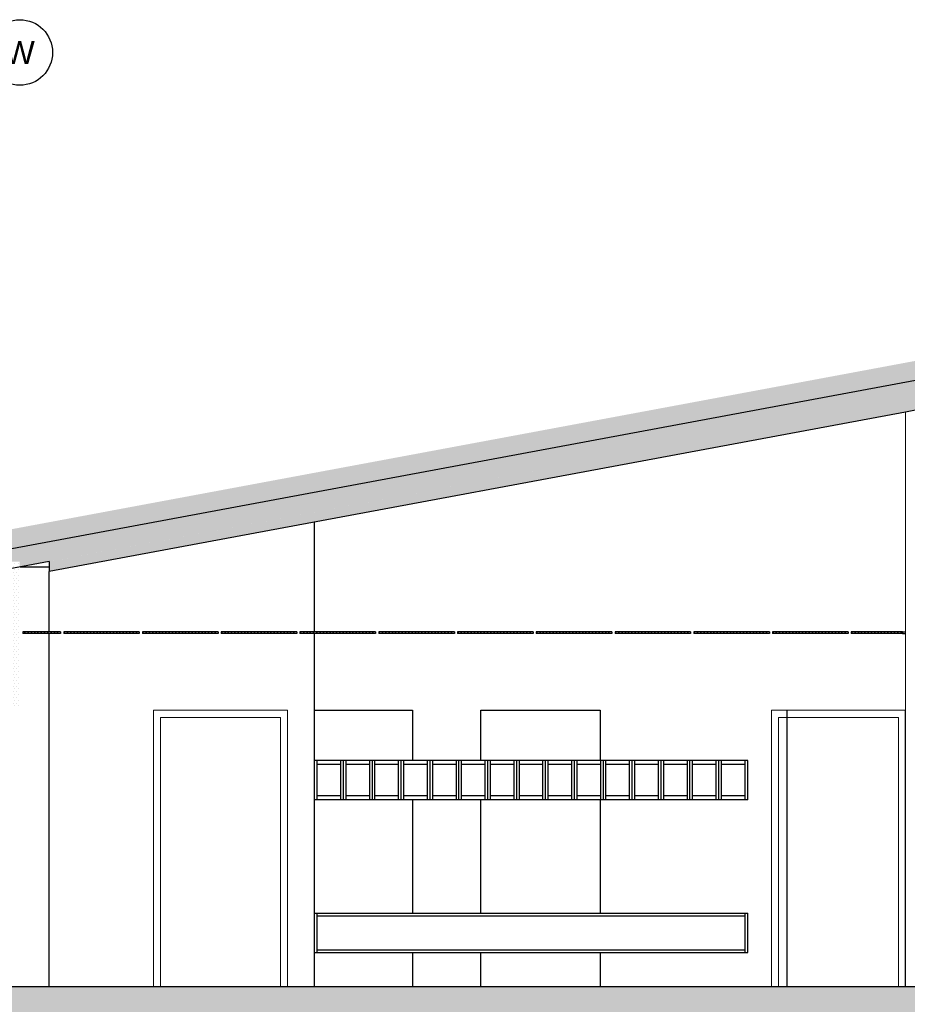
# Model space of a CAD drawing. Header units: millimetres. Extents: x -74465 to -41950, y 1470 to 14690.
# Tile 127 of 132: x -54677 to -47915, y 7188 to 14690. Entities that reach past the tile are written whole.
import ezdxf
from ezdxf.enums import TextEntityAlignment as Align

# ---------------------------------------------------------------- set-up
doc = ezdxf.new("R2010")
doc.units = ezdxf.units.MM
doc.header["$LTSCALE"] = 0.5
doc.header["$MEASUREMENT"] = 0
doc.linetypes.add('PLINE', pattern=[0])
for name, color, linetype in [('222- Søyler', 7, 'Continuous'), ('23-- Yttervegger (Skravur)', 7, 'Continuous'), ('24-- Innervegger (Skravur)(Nye konstruksjoner)', 7, 'Continuous'), ('24-- Innervegger(Nye konstruksjoner)', 7, 'Continuous'), ('251- Frittbærende dekker', 7, 'Continuous'), ('251- Frittbærende dekker (Skravur)', 7, 'Continuous'), ('256- Faste himlinger og overflatebehandling(Nye konstruksjoner)', 7, 'Continuous'), ('257- Systemhimlinger (Skravur)(Nye konstruksjoner)', 7, 'Continuous'), ('257- Systemhimlinger(Nye konstruksjoner)', 7, 'Continuous'), ('26-- Yttertak', 7, 'Continuous'), ('26-- Yttertak (Skravur)', 7, 'Continuous'), ('279- Annet fast inventar(Nye konstruksjoner)', 7, 'Continuous'), ('82-- Modullinjer', 7, 'Continuous')]:
    doc.layers.add(name, color=color, linetype=linetype)
doc.layers.add('236- Innvendig kledning og overflate(Nye konstruksjoner)', color=7, linetype='Continuous', lineweight=0)
doc.layers.add('244- Vinduer_ dører_ foldevegger(Nye konstruksjoner)', color=7, linetype='Continuous', lineweight=0)
doc.styles.add('GENERATED_STYLE_1', font='arial.ttf')
pattern_1 = [(0, (0, 0), (0, 43.30127), [0, -25]), (0, (12.5, 21.65), (0, 43.30127), [0, -25])]

# ---------------------------------------------------------------- blocks, each defined once
blk = doc.blocks.new('Standard grid marker[1]', base_point=(-54676.6, 14189.9))
at = {"layer": '82-- Modullinjer', "linetype": 'PLINE'}
blk.add_circle((-54676.6, 14439.9), 250, dxfattribs=at)
at = {"layer": '82-- Modullinjer', "style": 'GENERATED_STYLE_1'}
for tag, p in [('AC_MarkerText_1_0', (-54676.6, 14527.4)), ('AC_MarkerText_1_1', (-54676.6, 1807.5))]:
    blk.add_attdef(tag, text='', height=175, rotation=360, dxfattribs=at).set_placement(p, align=Align.TOP_CENTER)

msp = doc.modelspace()

# ---------------------------------------------------------------- hatches: boundary and pattern name
at = {"layer": '23-- Yttervegger (Skravur)', "linetype": 'Continuous'}
h = msp.add_hatch(dxfattribs=at)
h.set_pattern_fill('Prikker_tett', color=256, style=0, pattern_type=2)
h.set_pattern_definition(pattern_1)
h.paths.add_polyline_path([(-54826.6, 10561.2), (-54826.6, 9440), (-54676.6, 9440), (-54676.6, 10561.2)])
at = {"layer": '24-- Innervegger (Skravur)(Nye konstruksjoner)', "linetype": 'Continuous'}
h = msp.add_hatch(dxfattribs=at)
h.set_pattern_fill('Gips', color=256, style=0, pattern_type=2)
h.set_pattern_definition([(270, (0, 0), (86.60254, 0), [0, -50]), (270, (43.3, -25), (86.60254, 0), [0, -50])])
h.paths.add_polyline_path([(-47927.1, 11700.6), (-47927.1, 7320), (-47914.6, 7320), (-47914.6, 11703)])
at = {"layer": '251- Frittbærende dekker (Skravur)', "linetype": 'Continuous'}
h = msp.add_hatch(dxfattribs=at)
h.set_pattern_fill('Prikker_tett', color=256, style=0, pattern_type=2)
h.set_pattern_definition(pattern_1)
h.paths.add_polyline_path([(-41949.9, 7320), (-54826.6, 7320), (-54826.6, 7020), (-41949.9, 7020)])
at = {"layer": '257- Systemhimlinger (Skravur)(Nye konstruksjoner)', "linetype": 'Continuous'}
h = msp.add_hatch(dxfattribs=at)
h.set_pattern_fill('Prikker_tett', color=256, style=0, pattern_type=2)
h.set_pattern_definition(pattern_1)
h.paths.add_polyline_path([(-54653.3, 10014), (-54365.3, 10014), (-54365.3, 10026), (-54653.3, 10026)])
h = msp.add_hatch(dxfattribs=at)
h.set_pattern_fill('Prikker_tett', color=256, style=0, pattern_type=2)
h.set_pattern_definition(pattern_1)
h.paths.add_polyline_path([(-54341.3, 10014), (-53765.3, 10014), (-53765.3, 10026), (-54341.3, 10026)])
h = msp.add_hatch(dxfattribs=at)
h.set_pattern_fill('Prikker_tett', color=256, style=0, pattern_type=2)
h.set_pattern_definition(pattern_1)
h.paths.add_polyline_path([(-53741.3, 10014), (-53165.3, 10014), (-53165.3, 10026), (-53741.3, 10026)])
h = msp.add_hatch(dxfattribs=at)
h.set_pattern_fill('Prikker_tett', color=256, style=0, pattern_type=2)
h.set_pattern_definition(pattern_1)
h.paths.add_polyline_path([(-53141.3, 10014), (-52565.3, 10014), (-52565.3, 10026), (-53141.3, 10026)])
h = msp.add_hatch(dxfattribs=at)
h.set_pattern_fill('Prikker_tett', color=256, style=0, pattern_type=2)
h.set_pattern_definition(pattern_1)
h.paths.add_polyline_path([(-52541.3, 10014), (-51965.3, 10014), (-51965.3, 10026), (-52541.3, 10026)])
h = msp.add_hatch(dxfattribs=at)
h.set_pattern_fill('Prikker_tett', color=256, style=0, pattern_type=2)
h.set_pattern_definition(pattern_1)
h.paths.add_polyline_path([(-51941.3, 10014), (-51365.3, 10014), (-51365.3, 10026), (-51941.3, 10026)])
h = msp.add_hatch(dxfattribs=at)
h.set_pattern_fill('Prikker_tett', color=256, style=0, pattern_type=2)
h.set_pattern_definition(pattern_1)
h.paths.add_polyline_path([(-51341.3, 10014), (-50765.3, 10014), (-50765.3, 10026), (-51341.3, 10026)])
h = msp.add_hatch(dxfattribs=at)
h.set_pattern_fill('Prikker_tett', color=256, style=0, pattern_type=2)
h.set_pattern_definition(pattern_1)
h.paths.add_polyline_path([(-50741.3, 10014), (-50165.3, 10014), (-50165.3, 10026), (-50741.3, 10026)])
h = msp.add_hatch(dxfattribs=at)
h.set_pattern_fill('Prikker_tett', color=256, style=0, pattern_type=2)
h.set_pattern_definition(pattern_1)
h.paths.add_polyline_path([(-50141.3, 10014), (-49565.3, 10014), (-49565.3, 10026), (-50141.3, 10026)])
h = msp.add_hatch(dxfattribs=at)
h.set_pattern_fill('Prikker_tett', color=256, style=0, pattern_type=2)
h.set_pattern_definition(pattern_1)
h.paths.add_polyline_path([(-49541.3, 10014), (-48965.3, 10014), (-48965.3, 10026), (-49541.3, 10026)])
h = msp.add_hatch(dxfattribs=at)
h.set_pattern_fill('Prikker_tett', color=256, style=0, pattern_type=2)
h.set_pattern_definition(pattern_1)
h.paths.add_polyline_path([(-48941.3, 10014), (-48365.3, 10014), (-48365.3, 10026), (-48941.3, 10026)])
h = msp.add_hatch(dxfattribs=at)
h.set_pattern_fill('Prikker_tett', color=256, style=0, pattern_type=2)
h.set_pattern_definition(pattern_1)
h.paths.add_polyline_path([(-48341.3, 10014), (-47951.1, 10014), (-47951.1, 10026), (-48341.3, 10026)])
at = {"layer": '26-- Yttertak (Skravur)', "linetype": 'Continuous'}
h = msp.add_hatch(dxfattribs=at)
h.set_pattern_fill('Prikker_tett', color=256, style=0, pattern_type=2)
h.set_pattern_definition(pattern_1)
h.paths.add_polyline_path([(-54934.6, 10771.2), (-54934.6, 10471.2), (-54908.6, 10476), (-54908.6, 10545), (-54906.6, 10545), (-54906.6, 10476.4), (-54826.6, 10491.3), (-54826.6, 10561.2), (-54676.6, 10561.2), (-54676.6, 10519.3), (-45223, 12280.2), (-45223, 12580.2)])
h = msp.add_hatch(dxfattribs=at)
h.set_pattern_fill('Prikker_tett', color=256, style=0, pattern_type=2)
h.set_pattern_definition(pattern_1)
h.paths.add_polyline_path([(-54451.2, 10561.2), (-54451.2, 10485.3), (-44809.6, 12281.4), (-44809.6, 12357.3)])

# ---------------------------------------------------------------- linework, layer by layer
at = {"linetype": 'PLINE'}
for p, q in [((-52430.1, 9430), (-51684.8, 9430)), ((-51684.8, 9430), (-51684.8, 9045.8)), ((-51164.4, 9430), (-50254.4, 9430)), ((-51164.4, 9045.8), (-51164.4, 9430)), ((-50254.4, 9430), (-50254.4, 9045.8)), ((-48829.6, 7320), (-48829.6, 9430)), ((-51684.8, 8745.8), (-51684.8, 7882.3)), ((-51164.4, 7882.3), (-51164.4, 8745.8)), ((-50254.4, 8745.8), (-50254.4, 7882.3)), ((-51684.8, 7582.3), (-51684.8, 7320)), ((-51164.4, 7320), (-51164.4, 7582.3)), ((-50254.4, 7582.3), (-50254.4, 7320))]:
    msp.add_line(p, q, dxfattribs=at)
at = {"layer": '222- Søyler', "linetype": 'PLINE'}
msp.add_line((-54672.6, 10520), (-54451.2, 10520), dxfattribs=at)
at = {"layer": '236- Innvendig kledning og overflate(Nye konstruksjoner)', "linetype": 'PLINE'}
msp.add_line((-47927.1, 11700.6), (-47927.1, 7320), dxfattribs=at)
at = {"layer": '24-- Innervegger(Nye konstruksjoner)', "linetype": 'PLINE'}
for p, q in [((-52430.1, 10026), (-52430.1, 10861.8)), ((-54451.2, 10026), (-54451.2, 10485.3)), ((-54451.2, 7320), (-54451.2, 10014)), ((-52430.1, 7320), (-52430.1, 10014))]:
    msp.add_line(p, q, dxfattribs=at)
at = {"layer": '244- Vinduer_ dører_ foldevegger(Nye konstruksjoner)', "linetype": 'PLINE'}
for p, q in [((-52637.6, 9430), (-53657.6, 9430)), ((-53657.6, 9430), (-53657.6, 9360)), ((-52637.6, 9360), (-52637.6, 9430)), ((-48949.6, 9430), (-47929.6, 9430)), ((-48949.6, 9360), (-48949.6, 9430)), ((-47929.6, 9430), (-47929.6, 9360)), ((-53657.6, 9360), (-53657.6, 7320)), ((-53604.6, 7320), (-53604.6, 9372)), ((-53604.6, 9372), (-52690.6, 9372)), ((-52690.6, 9372), (-52690.6, 7320)), ((-52637.6, 7320), (-52637.6, 9360)), ((-48949.6, 7320), (-48949.6, 9360)), ((-47982.6, 9372), (-48896.6, 9372)), ((-48896.6, 9372), (-48896.6, 7320)), ((-47982.6, 7320), (-47982.6, 9372)), ((-47929.6, 9360), (-47929.6, 7320))]:
    msp.add_line(p, q, dxfattribs=at)
at = {"layer": '251- Frittbærende dekker', "linetype": 'PLINE', "flags": 128}
for points in [[(-47927.1, 7320), (-54676.6, 7320), (-54720.6, 7320), (-54768.6, 7320), (-54826.6, 7320)], [(-47802.1, 7320), (-47814.6, 7320), (-47914.6, 7320), (-47927.1, 7320)]]:
    msp.add_lwpolyline(points, dxfattribs=at)
at = {"layer": '256- Faste himlinger og overflatebehandling(Nye konstruksjoner)', "linetype": 'PLINE'}
for p, q in [((-47951.1, 10026), (-47927.1, 10026)), ((-47951.1, 10014), (-47927.1, 10014))]:
    msp.add_line(p, q, dxfattribs=at)
at = {"layer": '257- Systemhimlinger(Nye konstruksjoner)', "linetype": 'PLINE'}
for p, q in [((-54653.3, 10026), (-54653.3, 10014)), ((-54365.3, 10026), (-54653.3, 10026)), ((-54365.3, 10014), (-54653.3, 10014)), ((-54365.3, 10026), (-54365.3, 10014)), ((-54341.3, 10026), (-54341.3, 10014)), ((-53765.3, 10026), (-54341.3, 10026)), ((-53765.3, 10014), (-54341.3, 10014)), ((-53765.3, 10026), (-53765.3, 10014)), ((-53741.3, 10026), (-53741.3, 10014)), ((-53165.3, 10026), (-53741.3, 10026)), ((-53165.3, 10014), (-53741.3, 10014)), ((-53165.3, 10026), (-53165.3, 10014)), ((-53141.3, 10026), (-53141.3, 10014)), ((-52565.3, 10026), (-53141.3, 10026)), ((-52565.3, 10014), (-53141.3, 10014)), ((-52565.3, 10026), (-52565.3, 10014)), ((-52541.3, 10026), (-52541.3, 10014)), ((-51965.3, 10026), (-52541.3, 10026)), ((-51965.3, 10014), (-52541.3, 10014)), ((-51965.3, 10026), (-51965.3, 10014)), ((-51941.3, 10026), (-51941.3, 10014)), ((-51365.3, 10026), (-51941.3, 10026)), ((-51365.3, 10014), (-51941.3, 10014)), ((-51365.3, 10026), (-51365.3, 10014)), ((-51341.3, 10026), (-51341.3, 10014)), ((-50765.3, 10026), (-51341.3, 10026)), ((-50765.3, 10014), (-51341.3, 10014)), ((-50765.3, 10026), (-50765.3, 10014)), ((-50741.3, 10026), (-50741.3, 10014)), ((-50165.3, 10026), (-50741.3, 10026)), ((-50165.3, 10014), (-50741.3, 10014)), ((-50165.3, 10026), (-50165.3, 10014)), ((-50141.3, 10026), (-50141.3, 10014)), ((-49565.3, 10026), (-50141.3, 10026)), ((-49565.3, 10014), (-50141.3, 10014)), ((-49565.3, 10026), (-49565.3, 10014)), ((-49541.3, 10026), (-49541.3, 10014)), ((-48965.3, 10026), (-49541.3, 10026)), ((-48965.3, 10014), (-49541.3, 10014)), ((-48965.3, 10026), (-48965.3, 10014)), ((-48941.3, 10026), (-48941.3, 10014)), ((-48365.3, 10026), (-48941.3, 10026)), ((-48365.3, 10014), (-48941.3, 10014)), ((-48365.3, 10026), (-48365.3, 10014)), ((-48341.3, 10026), (-48341.3, 10014)), ((-47951.1, 10026), (-48341.3, 10026)), ((-47951.1, 10014), (-48341.3, 10014)), ((-47951.1, 10026), (-47951.1, 10014))]:
    msp.add_line(p, q, dxfattribs=at)
at = {"layer": '26-- Yttertak', "linetype": 'PLINE'}
for p, q in [((-44809.6, 12507.3), (-54944.4, 10619.4)), ((-47927.1, 11700.6), (-54451.2, 10485.3)), ((-54451.2, 10561.2), (-54934.6, 10471.2)), ((-54451.2, 10561.2), (-54451.2, 10485.3))]:
    msp.add_line(p, q, dxfattribs=at)
at = {"layer": '26-- Yttertak', "linetype": 'PLINE', "flags": 128}
msp.add_lwpolyline([(-47802.1, 11723.9), (-47814.6, 11721.6), (-47914.6, 11703), (-47927.1, 11700.6)], dxfattribs=at)
at = {"layer": '279- Annet fast inventar(Nye konstruksjoner)', "linetype": 'PLINE'}
for p, q in [((-52410.1, 9045.8), (-52430.1, 9045.8)), ((-52230.1, 9045.8), (-52410.1, 9045.8)), ((-52410.1, 9015.8), (-52410.1, 9045.8)), ((-52230.1, 9015.8), (-52410.1, 9015.8)), ((-52410.1, 8775.8), (-52410.1, 9015.8)), ((-52230.1, 9015.8), (-52230.1, 9045.8)), ((-52210.1, 9045.8), (-52230.1, 9045.8)), ((-52230.1, 8775.8), (-52230.1, 9015.8)), ((-52190.1, 9045.8), (-52210.1, 9045.8)), ((-52210.1, 8745.8), (-52210.1, 9045.8)), ((-52010.1, 9045.8), (-52190.1, 9045.8)), ((-52190.1, 9015.8), (-52190.1, 9045.8)), ((-52010.1, 9015.8), (-52190.1, 9015.8)), ((-52190.1, 8775.8), (-52190.1, 9015.8)), ((-52010.1, 9015.8), (-52010.1, 9045.8)), ((-51990.1, 9045.8), (-52010.1, 9045.8)), ((-52010.1, 8775.8), (-52010.1, 9015.8)), ((-51970.1, 9045.8), (-51990.1, 9045.8)), ((-51990.1, 8745.8), (-51990.1, 9045.8)), ((-51790.1, 9045.8), (-51970.1, 9045.8)), ((-51970.1, 9015.8), (-51970.1, 9045.8)), ((-51790.1, 9015.8), (-51970.1, 9015.8)), ((-51970.1, 8775.8), (-51970.1, 9015.8)), ((-51790.1, 9015.8), (-51790.1, 9045.8)), ((-51770.1, 9045.8), (-51790.1, 9045.8)), ((-51790.1, 8775.8), (-51790.1, 9015.8)), ((-51750.1, 9045.8), (-51770.1, 9045.8)), ((-51770.1, 8745.8), (-51770.1, 9045.8)), ((-51570.1, 9045.8), (-51750.1, 9045.8)), ((-51750.1, 9015.8), (-51750.1, 9045.8)), ((-51570.1, 9015.8), (-51750.1, 9015.8)), ((-51750.1, 8775.8), (-51750.1, 9015.8)), ((-51570.1, 9015.8), (-51570.1, 9045.8)), ((-51550.1, 9045.8), (-51570.1, 9045.8)), ((-51570.1, 8775.8), (-51570.1, 9015.8)), ((-51530.1, 9045.8), (-51550.1, 9045.8)), ((-51550.1, 8745.8), (-51550.1, 9045.8)), ((-51350.1, 9045.8), (-51530.1, 9045.8)), ((-51530.1, 9015.8), (-51530.1, 9045.8)), ((-51350.1, 9015.8), (-51530.1, 9015.8)), ((-51530.1, 8775.8), (-51530.1, 9015.8)), ((-51350.1, 9015.8), (-51350.1, 9045.8)), ((-51330.1, 9045.8), (-51350.1, 9045.8)), ((-51350.1, 8775.8), (-51350.1, 9015.8)), ((-51310.1, 9045.8), (-51330.1, 9045.8)), ((-51330.1, 8745.8), (-51330.1, 9045.8)), ((-51130.1, 9045.8), (-51310.1, 9045.8)), ((-51310.1, 9015.8), (-51310.1, 9045.8)), ((-51130.1, 9015.8), (-51310.1, 9015.8)), ((-51310.1, 8775.8), (-51310.1, 9015.8)), ((-51130.1, 9015.8), (-51130.1, 9045.8)), ((-51110.1, 9045.8), (-51130.1, 9045.8)), ((-51130.1, 8775.8), (-51130.1, 9015.8)), ((-51090.1, 9045.8), (-51110.1, 9045.8)), ((-51110.1, 8745.8), (-51110.1, 9045.8)), ((-50910.1, 9045.8), (-51090.1, 9045.8)), ((-51090.1, 9015.8), (-51090.1, 9045.8)), ((-50910.1, 9015.8), (-51090.1, 9015.8)), ((-51090.1, 8775.8), (-51090.1, 9015.8)), ((-50910.1, 9015.8), (-50910.1, 9045.8)), ((-50890.1, 9045.8), (-50910.1, 9045.8)), ((-50910.1, 8775.8), (-50910.1, 9015.8)), ((-50870.1, 9045.8), (-50890.1, 9045.8)), ((-50890.1, 8745.8), (-50890.1, 9045.8)), ((-50690.1, 9045.8), (-50870.1, 9045.8)), ((-50870.1, 9015.8), (-50870.1, 9045.8)), ((-50690.1, 9015.8), (-50870.1, 9015.8)), ((-50870.1, 8775.8), (-50870.1, 9015.8)), ((-50690.1, 9015.8), (-50690.1, 9045.8)), ((-50670.1, 9045.8), (-50690.1, 9045.8)), ((-50690.1, 8775.8), (-50690.1, 9015.8)), ((-50650.1, 9045.8), (-50670.1, 9045.8)), ((-50670.1, 8745.8), (-50670.1, 9045.8)), ((-50470.1, 9045.8), (-50650.1, 9045.8)), ((-50650.1, 9015.8), (-50650.1, 9045.8)), ((-50470.1, 9015.8), (-50650.1, 9015.8)), ((-50650.1, 8775.8), (-50650.1, 9015.8)), ((-50470.1, 9015.8), (-50470.1, 9045.8)), ((-50450.1, 9045.8), (-50470.1, 9045.8)), ((-50470.1, 8775.8), (-50470.1, 9015.8)), ((-50430.1, 9045.8), (-50450.1, 9045.8)), ((-50450.1, 8745.8), (-50450.1, 9045.8)), ((-50250.1, 9045.8), (-50430.1, 9045.8)), ((-50430.1, 9015.8), (-50430.1, 9045.8)), ((-50250.1, 9015.8), (-50430.1, 9015.8)), ((-50430.1, 8775.8), (-50430.1, 9015.8)), ((-50250.1, 9015.8), (-50250.1, 9045.8)), ((-50230.1, 9045.8), (-50250.1, 9045.8)), ((-50250.1, 8775.8), (-50250.1, 9015.8)), ((-50210.1, 9045.8), (-50230.1, 9045.8)), ((-50230.1, 8745.8), (-50230.1, 9045.8)), ((-50030.1, 9045.8), (-50210.1, 9045.8)), ((-50210.1, 9015.8), (-50210.1, 9045.8)), ((-50030.1, 9015.8), (-50210.1, 9015.8)), ((-50210.1, 8775.8), (-50210.1, 9015.8)), ((-50030.1, 9015.8), (-50030.1, 9045.8)), ((-50010.1, 9045.8), (-50030.1, 9045.8)), ((-50030.1, 8775.8), (-50030.1, 9015.8)), ((-49990.1, 9045.8), (-50010.1, 9045.8)), ((-50010.1, 8745.8), (-50010.1, 9045.8)), ((-49810.1, 9045.8), (-49990.1, 9045.8)), ((-49990.1, 9015.8), (-49990.1, 9045.8)), ((-49810.1, 9015.8), (-49990.1, 9015.8)), ((-49990.1, 8775.8), (-49990.1, 9015.8)), ((-49810.1, 9015.8), (-49810.1, 9045.8)), ((-49790.1, 9045.8), (-49810.1, 9045.8)), ((-49810.1, 8775.8), (-49810.1, 9015.8)), ((-49770.1, 9045.8), (-49790.1, 9045.8)), ((-49790.1, 8745.8), (-49790.1, 9045.8)), ((-49590.1, 9045.8), (-49770.1, 9045.8)), ((-49770.1, 9015.8), (-49770.1, 9045.8)), ((-49590.1, 9015.8), (-49770.1, 9015.8)), ((-49770.1, 8775.8), (-49770.1, 9015.8)), ((-49590.1, 9015.8), (-49590.1, 9045.8)), ((-49570.1, 9045.8), (-49590.1, 9045.8)), ((-49590.1, 8775.8), (-49590.1, 9015.8)), ((-49550.1, 9045.8), (-49570.1, 9045.8)), ((-49570.1, 8745.8), (-49570.1, 9045.8)), ((-49370.1, 9045.8), (-49550.1, 9045.8)), ((-49550.1, 9015.8), (-49550.1, 9045.8)), ((-49370.1, 9015.8), (-49550.1, 9015.8)), ((-49550.1, 8775.8), (-49550.1, 9015.8)), ((-49370.1, 9015.8), (-49370.1, 9045.8)), ((-49350.1, 9045.8), (-49370.1, 9045.8)), ((-49370.1, 8775.8), (-49370.1, 9015.8)), ((-49330.1, 9045.8), (-49350.1, 9045.8)), ((-49350.1, 8745.8), (-49350.1, 9045.8)), ((-49150.1, 9045.8), (-49330.1, 9045.8)), ((-49330.1, 9015.8), (-49330.1, 9045.8)), ((-49150.1, 9015.8), (-49330.1, 9015.8)), ((-49330.1, 8775.8), (-49330.1, 9015.8)), ((-49150.1, 9015.8), (-49150.1, 9045.8)), ((-49130.1, 9045.8), (-49150.1, 9045.8)), ((-49150.1, 8775.8), (-49150.1, 9015.8)), ((-49130.1, 8745.8), (-49130.1, 9045.8)), ((-52410.1, 8745.8), (-52430.1, 8745.8)), ((-52230.1, 8775.8), (-52410.1, 8775.8)), ((-52410.1, 8745.8), (-52410.1, 8775.8)), ((-52230.1, 8745.8), (-52410.1, 8745.8)), ((-52230.1, 8745.8), (-52230.1, 8775.8)), ((-52210.1, 8745.8), (-52230.1, 8745.8)), ((-52190.1, 8745.8), (-52210.1, 8745.8)), ((-52010.1, 8775.8), (-52190.1, 8775.8)), ((-52190.1, 8745.8), (-52190.1, 8775.8)), ((-52010.1, 8745.8), (-52190.1, 8745.8)), ((-52010.1, 8745.8), (-52010.1, 8775.8)), ((-51990.1, 8745.8), (-52010.1, 8745.8)), ((-51970.1, 8745.8), (-51990.1, 8745.8)), ((-51790.1, 8775.8), (-51970.1, 8775.8)), ((-51970.1, 8745.8), (-51970.1, 8775.8)), ((-51790.1, 8745.8), (-51970.1, 8745.8)), ((-51790.1, 8745.8), (-51790.1, 8775.8)), ((-51770.1, 8745.8), (-51790.1, 8745.8)), ((-51750.1, 8745.8), (-51770.1, 8745.8)), ((-51570.1, 8775.8), (-51750.1, 8775.8)), ((-51750.1, 8745.8), (-51750.1, 8775.8)), ((-51570.1, 8745.8), (-51750.1, 8745.8)), ((-51570.1, 8745.8), (-51570.1, 8775.8)), ((-51550.1, 8745.8), (-51570.1, 8745.8)), ((-51530.1, 8745.8), (-51550.1, 8745.8)), ((-51350.1, 8775.8), (-51530.1, 8775.8)), ((-51530.1, 8745.8), (-51530.1, 8775.8)), ((-51350.1, 8745.8), (-51530.1, 8745.8)), ((-51350.1, 8745.8), (-51350.1, 8775.8)), ((-51330.1, 8745.8), (-51350.1, 8745.8)), ((-51310.1, 8745.8), (-51330.1, 8745.8)), ((-51130.1, 8775.8), (-51310.1, 8775.8)), ((-51310.1, 8745.8), (-51310.1, 8775.8)), ((-51130.1, 8745.8), (-51310.1, 8745.8)), ((-51130.1, 8745.8), (-51130.1, 8775.8)), ((-51110.1, 8745.8), (-51130.1, 8745.8)), ((-51090.1, 8745.8), (-51110.1, 8745.8)), ((-50910.1, 8775.8), (-51090.1, 8775.8)), ((-51090.1, 8745.8), (-51090.1, 8775.8)), ((-50910.1, 8745.8), (-51090.1, 8745.8)), ((-50910.1, 8745.8), (-50910.1, 8775.8)), ((-50890.1, 8745.8), (-50910.1, 8745.8)), ((-50870.1, 8745.8), (-50890.1, 8745.8)), ((-50690.1, 8775.8), (-50870.1, 8775.8)), ((-50870.1, 8745.8), (-50870.1, 8775.8)), ((-50690.1, 8745.8), (-50870.1, 8745.8)), ((-50690.1, 8745.8), (-50690.1, 8775.8)), ((-50670.1, 8745.8), (-50690.1, 8745.8)), ((-50650.1, 8745.8), (-50670.1, 8745.8)), ((-50470.1, 8775.8), (-50650.1, 8775.8)), ((-50650.1, 8745.8), (-50650.1, 8775.8)), ((-50470.1, 8745.8), (-50650.1, 8745.8)), ((-50470.1, 8745.8), (-50470.1, 8775.8)), ((-50450.1, 8745.8), (-50470.1, 8745.8)), ((-50430.1, 8745.8), (-50450.1, 8745.8)), ((-50250.1, 8775.8), (-50430.1, 8775.8)), ((-50430.1, 8745.8), (-50430.1, 8775.8)), ((-50250.1, 8745.8), (-50430.1, 8745.8)), ((-50250.1, 8745.8), (-50250.1, 8775.8)), ((-50230.1, 8745.8), (-50250.1, 8745.8)), ((-50210.1, 8745.8), (-50230.1, 8745.8)), ((-50030.1, 8775.8), (-50210.1, 8775.8)), ((-50210.1, 8745.8), (-50210.1, 8775.8)), ((-50030.1, 8745.8), (-50210.1, 8745.8)), ((-50030.1, 8745.8), (-50030.1, 8775.8)), ((-50010.1, 8745.8), (-50030.1, 8745.8)), ((-49990.1, 8745.8), (-50010.1, 8745.8)), ((-49810.1, 8775.8), (-49990.1, 8775.8)), ((-49990.1, 8745.8), (-49990.1, 8775.8)), ((-49810.1, 8745.8), (-49990.1, 8745.8)), ((-49810.1, 8745.8), (-49810.1, 8775.8)), ((-49790.1, 8745.8), (-49810.1, 8745.8)), ((-49770.1, 8745.8), (-49790.1, 8745.8)), ((-49590.1, 8775.8), (-49770.1, 8775.8)), ((-49770.1, 8745.8), (-49770.1, 8775.8)), ((-49590.1, 8745.8), (-49770.1, 8745.8)), ((-49590.1, 8745.8), (-49590.1, 8775.8)), ((-49570.1, 8745.8), (-49590.1, 8745.8)), ((-49550.1, 8745.8), (-49570.1, 8745.8)), ((-49370.1, 8775.8), (-49550.1, 8775.8)), ((-49550.1, 8745.8), (-49550.1, 8775.8)), ((-49370.1, 8745.8), (-49550.1, 8745.8)), ((-49370.1, 8745.8), (-49370.1, 8775.8)), ((-49350.1, 8745.8), (-49370.1, 8745.8)), ((-49330.1, 8745.8), (-49350.1, 8745.8)), ((-49150.1, 8775.8), (-49330.1, 8775.8)), ((-49330.1, 8745.8), (-49330.1, 8775.8)), ((-49150.1, 8745.8), (-49330.1, 8745.8)), ((-49150.1, 8745.8), (-49150.1, 8775.8)), ((-49130.1, 8745.8), (-49150.1, 8745.8)), ((-52430.1, 7882.3), (-52410.1, 7882.3)), ((-52410.1, 7882.3), (-49150.1, 7882.3)), ((-52410.1, 7862.3), (-52410.1, 7882.3)), ((-49150.1, 7882.3), (-49130.1, 7882.3)), ((-49150.1, 7862.3), (-49150.1, 7882.3)), ((-49130.1, 7582.3), (-49130.1, 7882.3)), ((-52410.1, 7862.3), (-49150.1, 7862.3)), ((-52410.1, 7602.3), (-52410.1, 7862.3)), ((-49150.1, 7602.3), (-49150.1, 7862.3)), ((-52430.1, 7582.3), (-52410.1, 7582.3)), ((-52410.1, 7602.3), (-49150.1, 7602.3)), ((-52410.1, 7582.3), (-52410.1, 7602.3)), ((-52410.1, 7582.3), (-49150.1, 7582.3)), ((-49150.1, 7582.3), (-49150.1, 7602.3)), ((-49150.1, 7582.3), (-49130.1, 7582.3))]:
    msp.add_line(p, q, dxfattribs=at)

# ---------------------------------------------------------------- block references
at = {"layer": '82-- Modullinjer', "linetype": 'PLINE'}
ref = msp.add_blockref('Standard grid marker[1]', (-54676.6, 14189.9), dxfattribs=at)
ref.add_attrib('AC_MarkerText_1', 'W', dxfattribs={"color": 7, "height": 175, "rotation": 360, "style": 'GENERATED_STYLE_1'}).set_placement((-54676.6, 14527.4), align=Align.TOP_CENTER)

doc.saveas('drawing.dxf')
